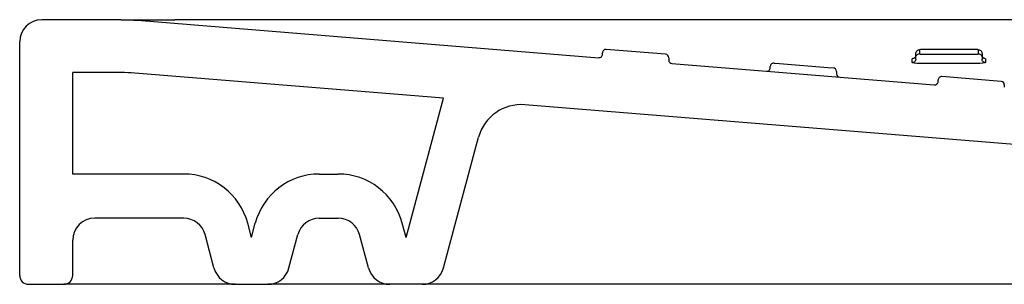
# Model space of a CAD drawing. Header units: millimetres. Extents: x 0 to 0.9, y 0 to 0.06.
# Tile 1 of 5: x 0 to 0.223, y 0 to 0.06. Entities that reach past the tile are written whole.
import ezdxf

# ---------------------------------------------------------------- set-up
doc = ezdxf.new("R2010")
doc.units = ezdxf.units.MM
doc.layers.add('BLOCKS', color=3, linetype='Continuous')

msp = doc.modelspace()

# ---------------------------------------------------------------- linework, layer by layer
at = {"layer": 'BLOCKS'}
for p, q in [((0.02297434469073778, 0.06000000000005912), (0.005000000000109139, 0.06000000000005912)), ((0.02297434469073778, 0.06000000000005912), (0.03512123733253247, 0.06000000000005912)), ((0.02670669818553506, 0.05986673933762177), (0.1311352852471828, 0.05138612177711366)), ((0.8648787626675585, 0.06000000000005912), (0.03512123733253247, 0.05999791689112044)), ((0, 0.002000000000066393), (0, 0.05500000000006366)), ((0.1320000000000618, 0.05218349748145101), (0.1320000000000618, 0.0524549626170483)), ((0.1462647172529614, 0.05216479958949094), (0.1328647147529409, 0.05325233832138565)), ((0.1469999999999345, 0.05136742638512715), (0.1469999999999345, 0.05083625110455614)), ((0.2029581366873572, 0.05146481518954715), (0.2029581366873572, 0.05235756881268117)), ((0.2029581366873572, 0.05106349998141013), (0.2029581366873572, 0.05146481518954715)), ((0.2037581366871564, 0.05315494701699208), (0.2037581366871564, 0.05226219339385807)), ((0.2159581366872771, 0.05325233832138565), (0.2049581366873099, 0.05325233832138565)), ((0.2049581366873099, 0.0521648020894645), (0.2159581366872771, 0.0521648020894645)), ((0.2171581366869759, 0.05226219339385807), (0.2171581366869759, 0.05315494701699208)), ((0.2179581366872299, 0.05235756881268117), (0.2179581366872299, 0.05146481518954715)), ((0.2179581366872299, 0.05146481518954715), (0.2179581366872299, 0.05106349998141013)), ((0.1477352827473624, 0.05003887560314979), (0.1691352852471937, 0.0483020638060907)), ((0.1700000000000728, 0.04909944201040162), (0.1700000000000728, 0.04937090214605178)), ((0.1708647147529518, 0.05016828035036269), (0.1720647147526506, 0.05007088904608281)), ((0.1720647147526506, 0.05007088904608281), (0.1830647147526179, 0.04917813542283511)), ((0.1830647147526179, 0.04917813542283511), (0.1842647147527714, 0.04908074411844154)), ((0.2021581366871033, 0.05026612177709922), (0.2021581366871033, 0.05115887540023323)), ((0.2159581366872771, 0.05003887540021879), (0.2049581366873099, 0.05003887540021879)), ((0.218758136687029, 0.05115887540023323), (0.218758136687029, 0.05026612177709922)), ((0.02297434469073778, 0.04800000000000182), (0.01200000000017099, 0.04800000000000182)), ((0.01200000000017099, 0.02500000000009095), (0.01200000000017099, 0.04800000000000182)), ((0.09595519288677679, 0.04220186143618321), (0.02604829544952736, 0.0478754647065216)), ((0.1691352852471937, 0.0483020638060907), (0.2071352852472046, 0.04521800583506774)), ((0.1849999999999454, 0.04828336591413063), (0.1849999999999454, 0.04775219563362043)), ((0.2222647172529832, 0.04599668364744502), (0.2088647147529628, 0.04708422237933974)), ((0.2080000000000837, 0.0460153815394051), (0.2080000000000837, 0.04628684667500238)), ((0.2229999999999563, 0.04519931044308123), (0.2229999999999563, 0.04466813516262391)), ((0.08750000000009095, 0.01064665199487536), (0.09595519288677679, 0.04220186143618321)), ((0.2665654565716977, 0.02835523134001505), (0.1143978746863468, 0.04070506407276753)), ((0.09599299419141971, 0.003705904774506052), (0.1039296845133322, 0.03332602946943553)), ((0.03714412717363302, 0.02500000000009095), (0.01200000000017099, 0.02500000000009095)), ((0.06785587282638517, 0.02500000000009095), (0.0721441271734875, 0.02500000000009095)), ((0.03714412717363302, 0.01499999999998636), (0.01699999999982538, 0.01499999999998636)), ((0.05249999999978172, 0.01064665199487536), (0.0516330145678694, 0.01388228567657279)), ((0.05249999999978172, 0.01064665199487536), (0.05336698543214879, 0.01388228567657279)), ((0.06785587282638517, 0.01499999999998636), (0.0721441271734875, 0.01499999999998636)), ((0.08750000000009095, 0.01064665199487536), (0.08663301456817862, 0.01388228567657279)), ((0.04400700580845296, 0.003705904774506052), (0.04197375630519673, 0.01129409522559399)), ((0.06099299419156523, 0.003705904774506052), (0.06302624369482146, 0.01129409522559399)), ((0.07900700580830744, 0.003705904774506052), (0.07697375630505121, 0.01129409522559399)), ((0.01200000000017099, 0.002000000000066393), (0.01200000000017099, 0.009999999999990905)), ((0.001999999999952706, 0), (0.009999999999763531, 0)), ((0.01699999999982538, 0), (0.009999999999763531, 0)), ((0.04883663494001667, 0), (0.01699999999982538, 0)), ((0.04883663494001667, 0), (0.05616336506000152, 0)), ((0.0706522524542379, 0), (0.05616336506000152, 0)), ((0.08383663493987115, 0), (0.0706522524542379, 0)), ((0.09116336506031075, 0), (0.08383663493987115, 0)), ((0.115897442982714, 0), (0.09116336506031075, 0)), ((0.2927912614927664, 0), (0.115897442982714, 0))]:
    msp.add_line(p, q, dxfattribs=at)
at = {"layer": 'BLOCKS', "flags": 128}
for points in [[(0.02297434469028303, 0.06000000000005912), (0.02353577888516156, 0.05999791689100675), (0.0239891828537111, 0.05999166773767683), (0.02444251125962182, 0.05998125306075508), (0.02489572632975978, 0.05996667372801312), (0.02534879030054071, 0.05994793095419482), (0.02580166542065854, 0.05992502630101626), (0.02625431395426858, 0.05989796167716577), (0.02670669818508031, 0.05986673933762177)], [(0.2029581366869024, 0.05195625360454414), (0.2029427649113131, 0.05180069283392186), (0.2028972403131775, 0.05165111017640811), (0.2028233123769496, 0.05151325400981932), (0.2027238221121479, 0.05139242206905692), (0.202602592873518, 0.05129325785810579), (0.2024642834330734, 0.05121957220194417), (0.2023142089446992, 0.05117419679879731), (0.2021581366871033, 0.05115887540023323)], [(0.2029581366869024, 0.05235756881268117), (0.2029735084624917, 0.05251312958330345), (0.2030190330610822, 0.0526627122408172), (0.20309296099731, 0.05280056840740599), (0.2031924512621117, 0.05292140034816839), (0.2033136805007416, 0.05302056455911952), (0.2034519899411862, 0.05309425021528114), (0.2036020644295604, 0.053139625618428), (0.2037581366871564, 0.05315494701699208)], [(0.2029581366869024, 0.05146481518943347), (0.2029735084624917, 0.05162037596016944), (0.2030190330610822, 0.0517699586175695), (0.20309296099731, 0.05190781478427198), (0.2031924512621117, 0.05202864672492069), (0.2033136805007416, 0.05212781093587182), (0.2034519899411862, 0.05220149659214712), (0.2036020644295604, 0.0522468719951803), (0.2037581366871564, 0.05226219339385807)], [(0.2049581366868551, 0.05325233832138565), (0.2046984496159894, 0.05325003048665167), (0.204325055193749, 0.05323768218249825), (0.2040225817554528, 0.05321593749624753), (0.203826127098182, 0.05318726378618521), (0.2037581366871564, 0.05315494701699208)], [(0.2037581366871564, 0.05226219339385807), (0.2037882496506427, 0.05224051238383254), (0.2039424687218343, 0.05221032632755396), (0.2042103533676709, 0.05218602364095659), (0.204561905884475, 0.05217026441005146), (0.2049581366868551, 0.0521648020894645)], [(0.2171581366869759, 0.05315494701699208), (0.2171280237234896, 0.05317662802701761), (0.2169738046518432, 0.05320681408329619), (0.2167059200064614, 0.05323111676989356), (0.2163543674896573, 0.05324687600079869), (0.2159581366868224, 0.05325233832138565)], [(0.2159581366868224, 0.0521648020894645), (0.2162178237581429, 0.05216710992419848), (0.2165912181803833, 0.0521794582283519), (0.2168936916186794, 0.05220120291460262), (0.2170901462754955, 0.05222987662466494), (0.2171581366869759, 0.05226219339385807)], [(0.2171581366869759, 0.05315494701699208), (0.2173142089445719, 0.053139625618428), (0.2174642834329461, 0.05309425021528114), (0.2176025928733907, 0.05302056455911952), (0.2177238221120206, 0.05292140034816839), (0.2178233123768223, 0.05280056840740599), (0.2178972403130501, 0.0526627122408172), (0.2179427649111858, 0.05251312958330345), (0.2179581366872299, 0.05235756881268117)], [(0.2171581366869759, 0.05226219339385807), (0.2173142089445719, 0.0522468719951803), (0.2174642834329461, 0.05220149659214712), (0.2176025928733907, 0.05212781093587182), (0.2177238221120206, 0.05202864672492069), (0.2178233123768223, 0.05190781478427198), (0.2178972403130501, 0.0517699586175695), (0.2179427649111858, 0.05162037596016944), (0.2179581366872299, 0.05146481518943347)], [(0.218758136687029, 0.05115887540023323), (0.2186020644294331, 0.05117419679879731), (0.2184519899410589, 0.05121957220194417), (0.2183136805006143, 0.05129325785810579), (0.2181924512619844, 0.05139242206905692), (0.2180929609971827, 0.05151325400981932), (0.2180190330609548, 0.05165111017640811), (0.2179735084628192, 0.05180069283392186), (0.2179581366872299, 0.05195625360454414)], [(0.2029581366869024, 0.05106349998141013), (0.2029427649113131, 0.05090793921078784), (0.2028972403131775, 0.0507583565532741), (0.2028233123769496, 0.05062050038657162), (0.2027238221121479, 0.05049966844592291), (0.202602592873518, 0.05040050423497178), (0.2024642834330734, 0.05032681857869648), (0.2023142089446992, 0.0502814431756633), (0.2021581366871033, 0.05026612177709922)], [(0.2049581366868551, 0.05003887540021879), (0.2040335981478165, 0.05005162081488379), (0.2032133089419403, 0.05008839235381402), (0.2025882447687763, 0.05014509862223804), (0.2022284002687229, 0.0502155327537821), (0.2021581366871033, 0.05026612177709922)], [(0.218758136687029, 0.05026612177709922), (0.2185994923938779, 0.05019071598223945), (0.2181410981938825, 0.0501238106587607), (0.2174353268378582, 0.05007307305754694), (0.2165640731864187, 0.0500442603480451), (0.2159581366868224, 0.05003887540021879)], [(0.218758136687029, 0.05026612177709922), (0.2186020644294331, 0.0502814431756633), (0.2184519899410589, 0.05032681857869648), (0.2183136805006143, 0.05040050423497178), (0.2181924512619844, 0.05049966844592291), (0.2180929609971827, 0.05062050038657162), (0.2180190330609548, 0.0507583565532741), (0.2179735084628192, 0.05090793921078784), (0.2179581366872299, 0.05106349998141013)]]:
    msp.add_lwpolyline(points, dxfattribs=at)
at = {"layer": 'BLOCKS'}
for centre, radius, start, end in [((0.005000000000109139, 0.05500000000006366), 0.005, 90, 180), ((0.1311999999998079, 0.05218349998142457), 0.0008000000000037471, 265.3600774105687, 0), ((0.132799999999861, 0.05245496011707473), 0.0008000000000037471, 85.36007741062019, 180), ((0.1462000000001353, 0.05136742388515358), 0.0008000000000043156, 0, 85.35989777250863), ((0.1478000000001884, 0.05083625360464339), 0.0008000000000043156, 180, 265.3598977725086), ((0.1691999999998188, 0.04909944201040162), 0.0007999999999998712, 265.3600774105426, 0), ((0.1707999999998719, 0.04937090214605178), 0.0008000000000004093, 85.36007741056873, 180), ((0.1842000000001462, 0.04828336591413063), 0.000799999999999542, 0, 85.36007741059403), ((0.02297434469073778, 0.009999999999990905), 0.03799999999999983, 85.36007741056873, 90), ((0.1858000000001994, 0.04775219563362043), 0.0008000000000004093, 180, 265.3600774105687), ((0.2087999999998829, 0.04628684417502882), 0.0008000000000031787, 85.36007741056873, 180), ((0.2071999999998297, 0.04601538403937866), 0.0008000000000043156, 265.3600774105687, 0), ((0.2222000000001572, 0.04519930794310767), 0.0008000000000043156, 0, 85.3598977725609), ((0.1135889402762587, 0.03073783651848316), 0.009999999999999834, 85.36007741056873, 164.9999446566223), ((0.03714412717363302, 0.009999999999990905), 0.01500000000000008, 14.99999999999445, 90), ((0.06785587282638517, 0.009999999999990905), 0.01500000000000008, 90, 165.0000000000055), ((0.0721441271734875, 0.009999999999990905), 0.01500000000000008, 14.99999999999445, 90), ((0.01699999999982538, 0.009999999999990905), 0.005, 90, 180), ((0.03714412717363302, 0.009999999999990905), 0.005000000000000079, 14.99999999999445, 90), ((0.06785587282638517, 0.009999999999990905), 0.005000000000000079, 90, 165.0000000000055), ((0.0721441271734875, 0.009999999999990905), 0.005000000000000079, 14.99999999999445, 90), ((0.04883663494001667, 0.004999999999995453), 0.005000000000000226, 194.9999999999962, 270), ((0.05616336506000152, 0.004999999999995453), 0.005000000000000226, 270, 345.0000000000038), ((0.08383663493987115, 0.004999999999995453), 0.005000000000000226, 194.9999999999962, 270), ((0.09116336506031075, 0.004999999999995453), 0.005000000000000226, 270, 345.0000000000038), ((0.001999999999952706, 0.002000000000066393), 0.002, 180, 270), ((0.009999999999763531, 0.002000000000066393), 0.002, 270, 0)]:
    msp.add_arc(centre, radius, start, end, dxfattribs=at)

doc.saveas('drawing.dxf')
